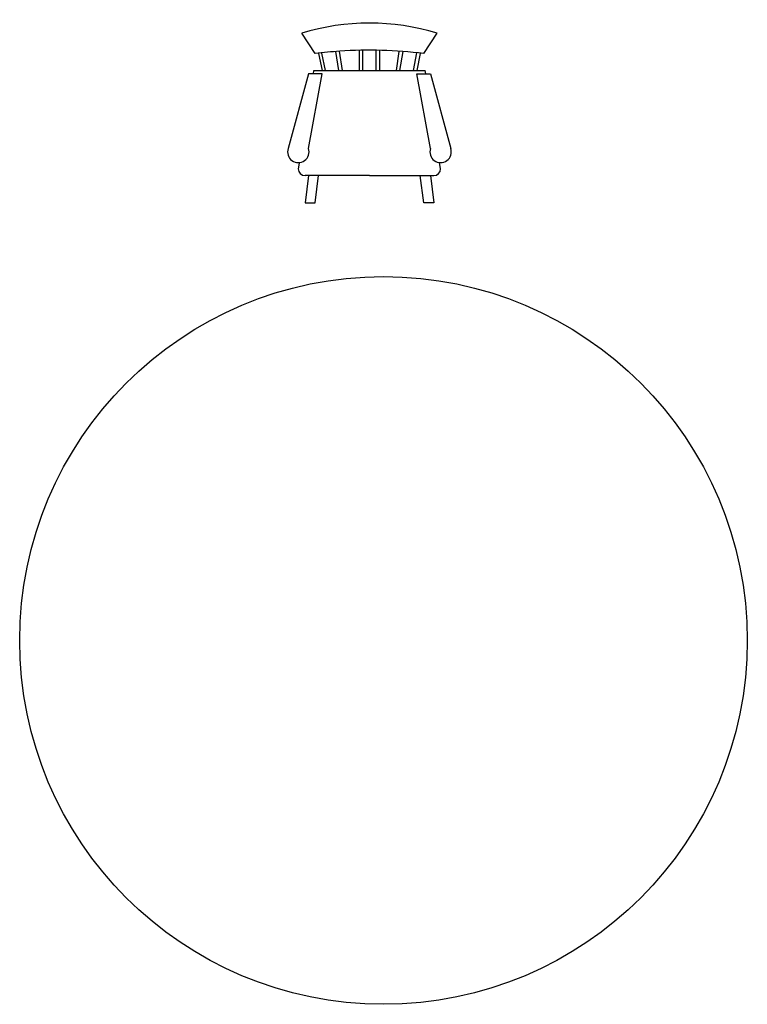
# Model space of a CAD drawing. Header units: millimetres. Extents: x 7065 to 9792, y 130 to 3819.
import ezdxf

# ---------------------------------------------------------------- set-up
doc = ezdxf.new("R2010")
doc.units = ezdxf.units.MM

# ---------------------------------------------------------------- blocks, each defined once
blk = doc.blocks.new('Chair - Rocking')
at = {"linetype": 'Continuous'}
for p, q in [((-8, -4.5), (-10, -1.5)), ((8, -4.5), (10, -1.5)), ((-4.5, -7), (-4.96674, -4.19951)), ((-4, -7), (-4.40532, -4.16272)), ((-1.5, -4.05012), (-1.5, -7)), ((-1, -7), (-1, -4.05012)), ((1, -7), (1, -4.04655)), ((1.5, -4.05012), (1.5, -7)), ((4, -7), (4.40187, -4.18694)), ((4.5, -7), (4.96761, -4.19437)), ((-7.5, -4.5), (-7, -7)), ((-6.5, -7), (-7.02225, -4.43)), ((6.5, -7), (7, -4.4057)), ((7.5, -4.5), (7, -7)), ((-8.23428, -6.99939), (-8.3093, -7.47958)), ((-8.23041, -7), (8.23915, -7)), ((8.31071, -7.48854), (8.23449, -7.00073)), ((-9, -7.5), (-12, -18.49999)), ((-7, -7.5), (-9, -7.5)), ((-9, -18.49999), (-7, -7.5)), ((7, -7.5), (9, -7.5)), ((9, -18.49999), (7, -7.5)), ((9, -7.5), (12, -18.49999)), ((-10.36644, -20.64523), (-10.5, -21.49999)), ((10.5, -21.49999), (10.3575, -20.58798)), ((-9, -22.49999), (-9.5, -26.49999)), ((0, -22.49999), (-9.5, -22.49999)), ((-8, -26.49999), (-7.5, -22.49999)), ((0, -22.49999), (9.5, -22.49999)), ((8, -26.49999), (7.5, -22.49999)), ((9, -22.49999), (9.5, -26.49999)), ((-9.5, -26.49999), (-8, -26.49999)), ((9.5, -26.49999), (8, -26.49999))]:
    blk.add_line(p, q, dxfattribs=at)
for centre, radius, start, end in [((0, -34.08333), 34.08333, 72.93847, 107.0615), ((0, -68.25004), 64.25, 93.92211, 97.15267), ((0, -68.25004), 64.25, 82.84733, 93.92211), ((-10.5, -18.99999), 1.58114, 161.5651, 18.43495), ((10.5, -18.99999), 1.58114, 161.5651, 18.43495), ((-9.5, -21.49999), 1, 180, 270), ((9.5, -21.49999), 1, 270, 0)]:
    blk.add_arc(centre, radius, start, end, dxfattribs=at)

msp = doc.modelspace()

# ---------------------------------------------------------------- linework, layer by layer
msp.add_circle((8428.9, 1493.2), 1363.5)

# ---------------------------------------------------------------- block references
at = {"xscale": 25.4, "yscale": 25.4, "zscale": 25.4}
msp.add_blockref('Chair - Rocking', (8376.3, 3806.5), dxfattribs=at)

doc.saveas('drawing.dxf')
